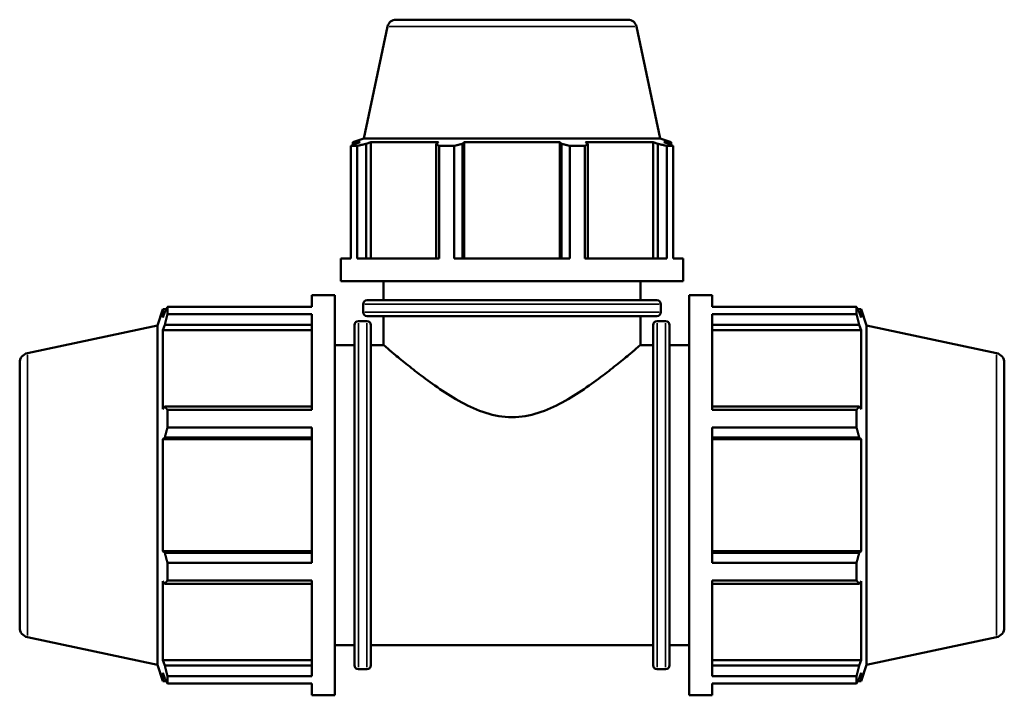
# Model space of a CAD drawing. Header units: inches. Extents: x 0.1 to 45.4, y -10.6 to 32.2.
# Tile 4 of 7: x 14.3 to 23.6, y 10.6 to 17. Entities that reach past the tile are written whole.
import ezdxf

# ---------------------------------------------------------------- set-up
doc = ezdxf.new("R2010")
doc.units = ezdxf.units.IN
doc.header["$MEASUREMENT"] = 0
doc.layers.add('Visible (ANSI)', color=7, linetype='Continuous', lineweight=50)
doc.layers.add('Visible Narrow (ANSI)', color=7, linetype='Continuous', lineweight=35)

msp = doc.modelspace()

# ---------------------------------------------------------------- linework, layer by layer
at = {"layer": 'Visible (ANSI)'}
for p, q in [((17.8537, 17.0285), (20.04, 17.0285)), ((17.7727, 16.9628), (17.548, 15.906)), ((20.121, 16.9628), (20.3457, 15.906)), ((17.548, 15.906), (17.4449, 15.8725)), ((20.3457, 15.906), (17.548, 15.906)), ((20.3457, 15.906), (20.4488, 15.8725)), ((17.4857, 15.8357), (17.4273, 15.8357)), ((17.4273, 14.7743), (17.4273, 15.8357)), ((17.5144, 15.8725), (17.4449, 15.8725)), ((17.4449, 15.8449), (17.4449, 15.8725)), ((17.5144, 15.8725), (17.4682, 15.8567)), ((17.4857, 15.8357), (17.4857, 14.7743)), ((17.5716, 15.8567), (17.6146, 15.8725)), ((17.5716, 14.7743), (17.5716, 15.8567)), ((17.6146, 14.7743), (17.6146, 15.8725)), ((18.2533, 15.8725), (17.6146, 15.8725)), ((18.2533, 15.8725), (18.231, 15.8567)), ((18.231, 15.8567), (18.231, 14.7743)), ((18.4, 15.8357), (18.259, 15.8357)), ((18.259, 14.7743), (18.259, 15.8357)), ((18.4, 15.8357), (18.4, 14.7743)), ((18.4806, 15.8567), (18.4952, 15.8725)), ((18.4806, 14.7743), (18.4806, 15.8567)), ((18.4952, 14.7743), (18.4952, 15.8725)), ((19.3985, 15.8725), (18.4952, 15.8725)), ((19.3985, 14.7743), (19.3985, 15.8725)), ((19.3985, 15.8725), (19.4131, 15.8567)), ((19.4131, 15.8567), (19.4131, 14.7743)), ((19.6347, 15.8357), (19.4937, 15.8357)), ((19.4937, 14.7743), (19.4937, 15.8357)), ((19.6347, 15.8357), (19.6347, 14.7743)), ((19.6627, 15.8567), (19.6404, 15.8725)), ((20.2791, 15.8725), (19.6404, 15.8725)), ((19.6627, 14.7743), (19.6627, 15.8567)), ((20.2791, 14.7743), (20.2791, 15.8725)), ((20.2791, 15.8725), (20.3221, 15.8567)), ((20.3221, 15.8567), (20.3221, 14.7743)), ((20.4255, 15.8567), (20.3793, 15.8725)), ((20.4488, 15.8725), (20.3793, 15.8725)), ((20.4665, 15.8357), (20.4081, 15.8357)), ((20.4081, 14.7743), (20.4081, 15.8357)), ((20.4488, 15.8449), (20.4488, 15.8725)), ((20.4665, 15.8357), (20.4665, 14.7743)), ((17.3319, 14.559), (17.3319, 14.7743)), ((17.4273, 14.7743), (17.3319, 14.7743)), ((18.259, 14.7743), (17.4857, 14.7743)), ((19.4937, 14.7743), (18.4, 14.7743)), ((20.4081, 14.7743), (19.6347, 14.7743)), ((20.5619, 14.7743), (20.4665, 14.7743)), ((20.5619, 14.559), (20.5619, 14.7743)), ((20.5619, 14.559), (17.3319, 14.559)), ((17.7356, 14.3794), (17.7356, 14.559)), ((20.1581, 14.3794), (20.1581, 14.559)), ((17.0593, 14.3168), (17.0593, 14.4285)), ((17.0593, 14.4285), (17.2747, 14.4285)), ((17.2747, 10.6485), (17.2747, 14.4285)), ((20.6191, 10.6485), (20.6191, 14.4285)), ((20.6191, 14.4285), (20.8344, 14.4285)), ((20.8344, 14.3168), (20.8344, 14.4285)), ((15.696, 14.3168), (17.0593, 14.3168)), ((15.696, 14.2485), (15.696, 14.3168)), ((17.5418, 14.2676), (17.5418, 14.3415)), ((17.5797, 14.3794), (20.314, 14.3794)), ((20.3519, 14.2676), (20.3519, 14.3415)), ((20.8344, 14.3168), (22.1977, 14.3168)), ((22.1977, 14.2485), (22.1977, 14.3168)), ((15.6025, 14.1405), (15.653, 14.2962)), ((15.653, 14.2962), (15.653, 14.2148)), ((15.653, 14.2962), (15.6853, 14.2962)), ((15.6715, 14.2689), (15.653, 14.2148)), ((17.0593, 14.2485), (15.696, 14.2485)), ((17.0593, 13.3434), (17.0593, 14.2485)), ((20.314, 14.2297), (17.5797, 14.2297)), ((17.7356, 13.956), (17.7356, 14.2297)), ((20.1581, 13.956), (20.1581, 14.2297)), ((20.8344, 13.3434), (20.8344, 14.2485)), ((22.1977, 14.2485), (20.8344, 14.2485)), ((22.2084, 14.2962), (22.2407, 14.2962)), ((22.2407, 14.2148), (22.2223, 14.2689)), ((22.2407, 14.2148), (22.2407, 14.2962)), ((22.2913, 14.1405), (22.2407, 14.2962)), ((14.3769, 13.88), (15.6025, 14.1405)), ((15.6025, 10.9364), (15.6025, 14.1405)), ((15.653, 14.0976), (15.6715, 14.1479)), ((15.6715, 14.1479), (17.0593, 14.1479)), ((17.4605, 10.932), (17.4605, 14.1449)), ((17.4983, 14.1828), (17.5774, 14.1828)), ((17.6153, 14.1449), (17.6153, 10.932)), ((20.2784, 10.932), (20.2784, 14.1449)), ((20.3163, 14.1828), (20.3954, 14.1828)), ((20.4333, 14.1449), (20.4333, 10.932)), ((20.8344, 14.1479), (22.2223, 14.1479)), ((22.2223, 14.1479), (22.2407, 14.0976)), ((22.2913, 10.9364), (22.2913, 14.1405)), ((23.5169, 13.88), (22.2913, 14.1405)), ((15.653, 14.0976), (15.653, 13.3501)), ((17.0593, 14.0976), (15.653, 14.0976)), ((20.8344, 14.0976), (22.2407, 14.0976)), ((22.2407, 13.3501), (22.2407, 14.0976)), ((17.2747, 13.956), (17.4605, 13.956)), ((17.6153, 13.956), (17.7356, 13.956)), ((20.1581, 13.956), (20.2784, 13.956)), ((20.4333, 13.956), (20.6191, 13.956)), ((14.3019, 13.7874), (14.3019, 11.2896)), ((23.5919, 13.7874), (23.5919, 11.2896)), ((15.6715, 13.3763), (15.653, 13.3501)), ((17.0593, 13.3763), (15.6715, 13.3763)), ((15.696, 13.3434), (17.0593, 13.3434)), ((15.696, 13.1784), (15.696, 13.3434)), ((22.2223, 13.3763), (20.8344, 13.3763)), ((20.8344, 13.3434), (22.1977, 13.3434)), ((22.1977, 13.1784), (22.1977, 13.3434)), ((22.2407, 13.3501), (22.2223, 13.3763)), ((17.0593, 13.1784), (15.696, 13.1784)), ((17.0593, 11.8985), (17.0593, 13.1784)), ((20.8344, 11.8985), (20.8344, 13.1784)), ((22.1977, 13.1784), (20.8344, 13.1784)), ((15.653, 13.067), (15.6715, 13.0841)), ((17.0593, 13.067), (15.653, 13.067)), ((15.653, 13.067), (15.653, 12.0099)), ((15.6715, 13.0841), (17.0593, 13.0841)), ((20.8344, 13.0841), (22.2223, 13.0841)), ((20.8344, 13.067), (22.2407, 13.067)), ((22.2223, 13.0841), (22.2407, 13.067)), ((22.2407, 12.0099), (22.2407, 13.067)), ((17.0593, 12.0099), (15.653, 12.0099)), ((15.6715, 11.9929), (15.653, 12.0099)), ((17.0593, 11.9929), (15.6715, 11.9929)), ((20.8344, 12.0099), (22.2407, 12.0099)), ((22.2223, 11.9929), (20.8344, 11.9929)), ((22.2407, 12.0099), (22.2223, 11.9929)), ((15.696, 11.8985), (17.0593, 11.8985)), ((15.696, 11.7335), (15.696, 11.8985)), ((20.8344, 11.8985), (22.1977, 11.8985)), ((22.1977, 11.7335), (22.1977, 11.8985)), ((15.653, 11.7269), (15.653, 10.9794)), ((15.653, 11.7269), (15.6715, 11.7007)), ((17.0593, 11.7335), (15.696, 11.7335)), ((17.0593, 10.8285), (17.0593, 11.7335)), ((20.8344, 10.8285), (20.8344, 11.7335)), ((22.1977, 11.7335), (20.8344, 11.7335)), ((22.2223, 11.7007), (22.2407, 11.7269)), ((22.2407, 10.9794), (22.2407, 11.7269)), ((15.6715, 11.7007), (17.0593, 11.7007)), ((20.8344, 11.7007), (22.2223, 11.7007)), ((14.3769, 11.1969), (15.6025, 10.9364)), ((23.5169, 11.1969), (22.2913, 10.9364)), ((17.2747, 11.121), (17.4605, 11.121)), ((17.6153, 11.121), (20.2784, 11.121)), ((20.4333, 11.121), (20.6191, 11.121)), ((17.0593, 10.9794), (15.653, 10.9794)), ((15.6715, 10.9291), (15.653, 10.9794)), ((20.8344, 10.9794), (22.2407, 10.9794)), ((22.2407, 10.9794), (22.2223, 10.9291)), ((15.6025, 10.9364), (15.653, 10.7808)), ((17.0593, 10.9291), (15.6715, 10.9291)), ((17.4983, 10.8942), (17.5774, 10.8942)), ((20.3163, 10.8942), (20.3954, 10.8942)), ((22.2223, 10.9291), (20.8344, 10.9291)), ((22.2913, 10.9364), (22.2407, 10.7808)), ((15.653, 10.8621), (15.653, 10.7808)), ((15.653, 10.8621), (15.6715, 10.808)), ((15.653, 10.7808), (15.6853, 10.7808)), ((15.696, 10.8285), (17.0593, 10.8285)), ((15.696, 10.7601), (15.696, 10.8285)), ((20.8344, 10.8285), (22.1977, 10.8285)), ((22.1977, 10.7601), (22.1977, 10.8285)), ((22.2084, 10.7808), (22.2407, 10.7808)), ((22.2223, 10.808), (22.2407, 10.8621)), ((22.2407, 10.7808), (22.2407, 10.8621)), ((17.0593, 10.7601), (15.696, 10.7601)), ((17.0593, 10.6485), (17.0593, 10.7601)), ((20.8344, 10.6485), (20.8344, 10.7601)), ((22.1977, 10.7601), (20.8344, 10.7601)), ((17.0593, 10.6485), (17.2747, 10.6485)), ((20.6191, 10.6485), (20.8344, 10.6485))]:
    msp.add_line(p, q, dxfattribs=at)
for centre, radius, start, end in [((17.8537, 16.9456), 0.0829, 90, 168), ((20.04, 16.9456), 0.0829, 12, 90), ((17.5797, 14.3415), 0.0379, 90, 180), ((20.314, 14.3415), 0.0379, 0, 90), ((17.5797, 14.2676), 0.0379, 180, 270), ((20.314, 14.2676), 0.0379, 270, 0), ((17.4983, 14.1449), 0.0379, 90, 180), ((17.5774, 14.1449), 0.0379, 0, 90), ((20.3163, 14.1449), 0.0379, 90, 180), ((20.3954, 14.1449), 0.0379, 0, 90), ((14.3965, 13.7874), 0.0947, 102, 180), ((23.4972, 13.7874), 0.0947, 0, 78), ((14.3965, 11.2896), 0.0947, 180, 258), ((23.4972, 11.2896), 0.0947, 282, 0), ((17.4983, 10.932), 0.0379, 180, 270), ((17.5774, 10.932), 0.0379, 270, 0), ((20.3163, 10.932), 0.0379, 180, 270), ((20.3954, 10.932), 0.0379, 270, 0)]:
    msp.add_arc(centre, radius, start, end, dxfattribs=at)
for points, weights in [([(17.4273, 15.8357), (17.4481, 15.8467), (17.4682, 15.8567)], [1, 1.00152745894, 1.00223842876]), ([(17.5716, 15.8567), (17.5295, 15.8467), (17.4857, 15.8357)], [1.00223842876, 1.00152745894, 1]), ([(18.259, 15.8357), (18.2447, 15.8467), (18.231, 15.8567)], [1, 1.00152745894, 1.00223842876]), ([(18.4806, 15.8567), (18.4411, 15.8467), (18.4, 15.8357)], [1.00223842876, 1.00152745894, 1]), ([(19.4937, 15.8357), (19.4526, 15.8467), (19.4131, 15.8567)], [1, 1.00152745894, 1.00223842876]), ([(19.6627, 15.8567), (19.649, 15.8467), (19.6347, 15.8357)], [1.00223842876, 1.00152745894, 1]), ([(20.4081, 15.8357), (20.3642, 15.8467), (20.3221, 15.8567)], [1, 1.00152745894, 1.00223842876]), ([(20.4255, 15.8567), (20.4456, 15.8467), (20.4665, 15.8357)], [1.00223842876, 1.00152745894, 1]), ([(15.6715, 14.2689), (15.6832, 14.2924), (15.696, 14.3168)], [1.00275338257, 1.00178472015, 1]), ([(22.1977, 14.3168), (22.2105, 14.2924), (22.2223, 14.2689)], [1, 1.00178472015, 1.00275338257]), ([(15.696, 14.2485), (15.6832, 14.1971), (15.6715, 14.1479)], [1, 1.00178472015, 1.00275338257]), ([(22.2223, 14.1479), (22.2105, 14.1971), (22.1977, 14.2485)], [1.00275338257, 1.00178472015, 1]), ([(15.6715, 13.3763), (15.6832, 13.3602), (15.696, 13.3434)], [1.00275338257, 1.00178472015, 1]), ([(22.1977, 13.3434), (22.2105, 13.3602), (22.2223, 13.3763)], [1, 1.00178472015, 1.00275338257]), ([(15.696, 13.1784), (15.6832, 13.1303), (15.6715, 13.0841)], [1, 1.00178472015, 1.00275338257]), ([(22.2223, 13.0841), (22.2105, 13.1303), (22.1977, 13.1784)], [1.00275338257, 1.00178472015, 1]), ([(15.6715, 11.9929), (15.6832, 11.9467), (15.696, 11.8985)], [1.00275338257, 1.00178472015, 1]), ([(22.1977, 11.8985), (22.2105, 11.9467), (22.2223, 11.9929)], [1, 1.00178472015, 1.00275338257]), ([(15.696, 11.7335), (15.6832, 11.7168), (15.6715, 11.7007)], [1, 1.00178472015, 1.00275338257]), ([(22.2223, 11.7007), (22.2105, 11.7168), (22.1977, 11.7335)], [1.00275338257, 1.00178472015, 1]), ([(15.6715, 10.9291), (15.6832, 10.8798), (15.696, 10.8285)], [1.00275338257, 1.00178472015, 1]), ([(22.1977, 10.8285), (22.2105, 10.8798), (22.2223, 10.9291)], [1, 1.00178472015, 1.00275338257]), ([(15.696, 10.7601), (15.6832, 10.7846), (15.6715, 10.808)], [1, 1.00178472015, 1.00275338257]), ([(22.2223, 10.808), (22.2105, 10.7846), (22.1977, 10.7601)], [1.00275338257, 1.00178472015, 1])]:
    msp.add_rational_spline(points, weights, degree=2, dxfattribs=at)
for points, knots in [([(17.7356, 13.956), (17.7356, 13.956), (17.7438, 13.9489), (17.7769, 13.9208), (17.8017, 13.8998), (17.8653, 13.8468), (17.9041, 13.8148), (17.9914, 13.7445), (18.0399, 13.7062), (18.1434, 13.6278), (18.2026, 13.5844), (18.3307, 13.4974), (18.3995, 13.4539), (18.5446, 13.3753), (18.6207, 13.3403), (18.7793, 13.2899), (18.8618, 13.2748), (18.9469, 13.2748)], [15.183504, 15.183504, 15.183504, 15.183504, 15.800461, 15.800461, 16.417418, 16.417418, 17.034375, 17.034375, 17.651332, 17.651332, 18.299667, 18.299667, 18.948002, 18.948002, 19.596337, 19.596337, 20.244672, 20.244672, 20.244672, 20.244672]), ([(18.9469, 13.2748), (19.0319, 13.2748), (19.1144, 13.2899), (19.273, 13.3403), (19.3491, 13.3753), (19.4942, 13.4539), (19.563, 13.4974), (19.6911, 13.5844), (19.7503, 13.6278), (19.8538, 13.7062), (19.9023, 13.7445), (19.9896, 13.8148), (20.0284, 13.8468), (20.092, 13.8998), (20.1168, 13.9208), (20.1499, 13.9489), (20.1581, 13.956), (20.1581, 13.956)], [0, 0, 0, 0, 0.648335, 0.648335, 1.29667, 1.29667, 1.945005, 1.945005, 2.593341, 2.593341, 3.210297, 3.210297, 3.827254, 3.827254, 4.444211, 4.444211, 5.061168, 5.061168, 5.061168, 5.061168])]:
    msp.add_open_spline(points, degree=3, knots=knots, dxfattribs=at)
at = {"layer": 'Visible Narrow (ANSI)'}
for p, q in [((20.1066, 16.9628), (17.7871, 16.9628)), ((20.3346, 14.3415), (17.5591, 14.3415)), ((17.5591, 14.2676), (20.3346, 14.2676)), ((17.4983, 14.1625), (17.4983, 10.9144)), ((17.5774, 10.9144), (17.5774, 14.1625)), ((20.3163, 14.1625), (20.3163, 10.9144)), ((20.3954, 10.9144), (20.3954, 14.1625)), ((14.3769, 11.2135), (14.3769, 13.8635)), ((23.5169, 11.2135), (23.5169, 13.8635))]:
    msp.add_line(p, q, dxfattribs=at)

doc.saveas('drawing.dxf')
